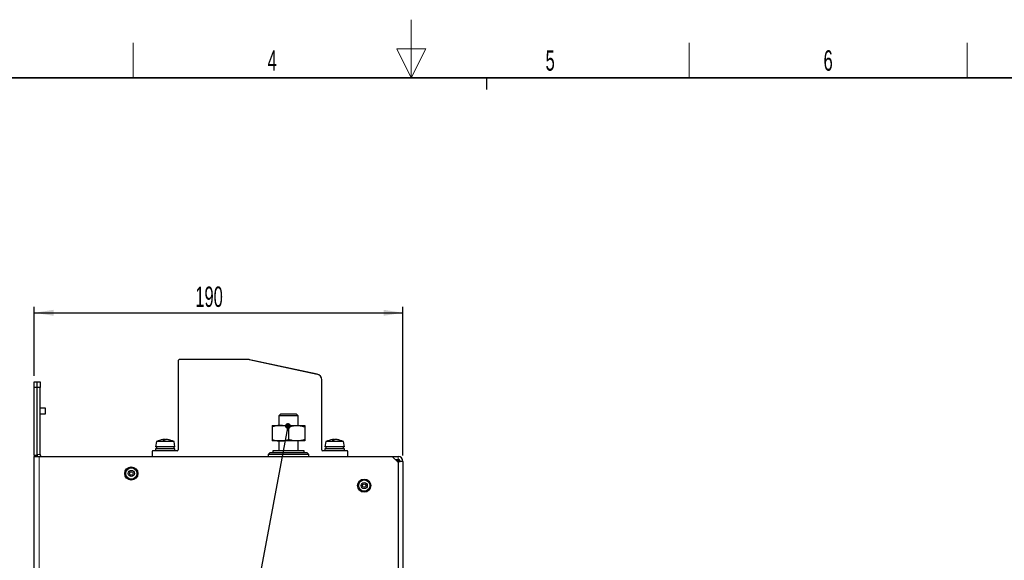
# Model space of a CAD drawing. Header units: millimetres. Extents: x 5 to 418, y 2 to 292.
# Tile 15 of 20: x 150 to 319, y 200 to 292. Entities that reach past the tile are written whole.
import ezdxf

# ---------------------------------------------------------------- set-up
doc = ezdxf.new("R2010")
doc.units = ezdxf.units.MM
doc.layers.add('SLD-0', color=7, linetype='Continuous')
doc.styles.add('SLDTEXTSTYLE0', font='TXT', dxfattribs={"width": 0.605})
doc.dimstyles.new('SLDDIMSTYLE0', dxfattribs={"dimtxt": 3.5, "dimasz": 3.302, "dimexe": 0, "dimexo": 0.0625, "dimgap": 0.875, "dimtad": 1, "dimlfac": 3, "dimrnd": 1e-09, "dimzin": 12, "dimdsep": 46, "dimtxsty": 'SLDTEXTSTYLE0', "dimsah": 1, "dimcen": 0.09, "dimadec": 0, "dimazin": 3, "dimtfac": 1, "dimtofl": 0, "dimtmove": 0, "dimatfit": 3, "dimfxl": 1, "dimfrac": 2, "dimtolj": 1, "dimtzin": 12, "dimarcsym": 0})
doc.dimstyles.new('SLDDIMSTYLE4', dxfattribs={"dimtxt": 0.18, "dimasz": 1.016, "dimexe": 0, "dimexo": 0.0625, "dimgap": 0, "dimtad": 0, "dimtih": 1, "dimtoh": 1, "dimdec": 0, "dimrnd": 1e-09, "dimzin": 0, "dimdsep": 46, "dimtxsty": 'Standard', "dimblk1": 'DOT', "dimblk2": 'DOT', "dimsah": 1, "dimcen": 0.09, "dimadec": 0, "dimazin": 0, "dimtfac": 1.016, "dimtdec": 0, "dimtofl": 0, "dimtmove": 0, "dimatfit": 3, "dimldrblk": 'DOT', "dimfxl": 1, "dimfrac": 2, "dimtolj": 1, "dimtzin": 0, "dimarcsym": 0})

# ---------------------------------------------------------------- blocks, each defined once
blk = doc.blocks.new('_D_9')
at = {"layer": 'SLD-0', "color": 7}
for p, q in [((152.24, 231.3), (152.24, 243.15)), ((152.24, 242.15), (215.57, 242.15)), ((215.57, 217.63), (215.57, 243.15))]:
    blk.add_line(p, q, dxfattribs=at)
for points in [[(152.24, 242.15), (155.54, 241.64), (155.54, 242.66)], [(215.57, 242.15), (212.27, 242.66), (212.27, 241.64)]]:
    blk.add_solid(points, dxfattribs=at)
at = {"layer": 'SLD-0', "color": 7, "insert": (179.9, 246.66), "char_height": 3.5, "attachment_point": 1, "style": 'SLDTEXTSTYLE0'}
blk.add_mtext('190', dxfattribs=at)
blk = doc.blocks.new('_Dot')
at = {"color": 0, "linetype": 'ByBlock', "lineweight": -2}
blk.add_line((-0.5, 0), (-1, 0), dxfattribs=at)
at = {"color": 0, "linetype": 'ByBlock', "const_width": 0.5}
blk.add_lwpolyline([(-0.25, 0, 1), (0.25, 0, 1)], format="xyb", close=True, dxfattribs=at)

msp = doc.modelspace()

# ---------------------------------------------------------------- linework, layer by layer
at = {"color": 7, "linetype": 'Continuous', "lineweight": 25}
for p, q in [((176.9399, 233.7972), (176.9399, 218.6305)), ((188.9565, 234.1305), (177.2732, 234.1305)), ((200.8128, 231.6312), (188.9565, 234.1305)), ((189.1636, 234.1086), (200.8144, 231.6322)), ((152.2399, 230.2972), (152.7399, 230.2972)), ((152.2399, 229.2972), (152.2399, 230.2972)), ((152.7399, 230.2972), (153.2399, 230.2972)), ((152.7399, 229.2972), (152.7399, 230.2972)), ((153.2399, 230.2972), (153.2399, 229.2972)), ((201.6065, 218.6305), (201.6065, 230.6527)), ((152.7399, 229.2972), (152.2399, 229.2972)), ((152.2399, 217.7138), (152.2399, 229.2972)), ((152.7399, 217.7972), (152.7399, 229.2972)), ((153.2399, 229.2972), (152.7399, 229.2972)), ((152.7399, 217.7138), (152.7399, 229.2972)), ((153.2399, 217.7972), (153.2399, 229.2972)), ((154.1694, 225.7888), (153.2399, 225.7888)), ((154.1694, 224.8055), (154.1694, 225.7888)), ((153.2399, 224.8055), (154.1694, 224.8055)), ((194.5065, 224.7272), (194.2399, 224.4605)), ((194.2399, 224.4605), (194.2399, 222.7972)), ((195.8301, 224.4605), (194.2399, 224.4605)), ((195.8423, 224.7272), (194.5065, 224.7272)), ((197.5732, 224.4605), (195.8301, 224.4605)), ((197.3065, 224.7272), (195.8423, 224.7272)), ((197.5732, 224.4605), (197.3065, 224.7272)), ((197.5732, 222.7972), (197.5732, 224.4605)), ((193.0732, 222.7972), (194.4899, 222.7972)), ((193.0732, 222.5441), (193.0732, 220.3836)), ((194.4899, 222.7972), (197.3232, 222.7972)), ((195.9065, 222.5441), (195.9065, 220.3836)), ((197.3232, 222.7972), (198.7399, 222.7972)), ((198.7399, 222.5441), (198.7399, 220.3836)), ((173.2331, 220.0205), (173.0732, 219.1138)), ((176.1477, 220.0205), (173.2331, 220.0205)), ((174.494, 220.2602), (174.4681, 220.3548)), ((174.4801, 220.3111), (174.4802, 220.3607)), ((174.634, 220.315), (174.627, 220.3642)), ((175.0281, 220.3575), (175.0299, 220.3642)), ((175.1003, 220.3483), (175.1027, 220.3607)), ((176.2466, 220.0205), (176.1477, 220.0205)), ((176.4065, 219.1138), (176.2466, 220.0205)), ((194.4899, 220.1305), (193.0732, 220.1305)), ((194.2399, 220.1305), (194.2399, 218.4638)), ((197.3232, 220.1305), (194.4899, 220.1305)), ((198.7399, 220.1305), (197.3232, 220.1305)), ((197.5732, 218.4638), (197.5732, 220.1305)), ((202.3331, 220.0205), (202.1732, 219.1138)), ((205.2477, 220.0205), (202.3331, 220.0205)), ((203.594, 220.2602), (203.5681, 220.3548)), ((203.5801, 220.3111), (203.5802, 220.3607)), ((203.734, 220.315), (203.727, 220.3642)), ((204.1281, 220.3575), (204.1299, 220.3642)), ((204.2003, 220.3483), (204.2027, 220.3607)), ((205.3466, 220.0205), (205.2477, 220.0205)), ((205.5065, 219.1138), (205.3466, 220.0205)), ((172.5065, 218.2972), (172.5065, 217.4638)), ((176.7732, 218.4638), (172.6732, 218.4638)), ((176.297, 219.1138), (173.0732, 219.1138)), ((173.0732, 218.7972), (173.0732, 218.4638)), ((176.297, 218.7972), (173.0732, 218.7972)), ((173.2399, 219.1138), (173.2399, 218.7972)), ((176.2399, 218.7972), (176.2399, 219.1138)), ((176.4065, 219.1138), (176.297, 219.1138)), ((176.4065, 218.7972), (176.297, 218.7972)), ((176.4065, 218.4638), (176.4065, 218.7972)), ((193.2399, 218.4638), (193.2399, 218.1305)), ((198.5732, 218.4638), (193.2399, 218.4638)), ((198.5732, 218.1305), (198.5732, 218.4638)), ((205.9065, 218.4638), (201.7732, 218.4638)), ((205.397, 219.1138), (202.1732, 219.1138)), ((202.1732, 218.7972), (202.1732, 218.4638)), ((205.397, 218.7972), (202.1732, 218.7972)), ((202.3399, 219.1138), (202.3399, 218.7972)), ((205.3399, 218.7972), (205.3399, 219.1138)), ((205.5065, 219.1138), (205.397, 219.1138)), ((205.5065, 218.7972), (205.397, 218.7972)), ((205.5065, 218.4638), (205.5065, 218.7972)), ((206.0732, 217.4638), (206.0732, 218.2972)), ((152.2399, 217.7138), (152.7399, 217.7138)), ((152.2399, 217.7138), (152.2399, 217.4638)), ((152.2399, 217.4638), (153.0732, 217.4638)), ((152.2399, 144.1305), (152.2399, 217.4638)), ((152.7399, 217.4638), (152.7399, 217.7138)), ((153.0732, 217.4638), (213.7399, 217.4638)), ((192.7399, 218.1305), (192.4065, 217.7972)), ((192.4065, 217.7972), (192.4065, 217.4638)), ((199.1766, 217.7972), (192.4065, 217.7972)), ((192.7399, 218.1305), (198.8652, 218.1305)), ((198.8652, 218.1305), (199.0732, 218.1305)), ((199.4065, 217.7972), (199.0732, 218.1305)), ((199.4065, 217.7972), (199.1766, 217.7972)), ((199.4065, 217.4638), (199.4065, 217.7972)), ((213.7399, 217.4638), (214.7399, 217.4638)), ((214.7399, 216.4638), (213.7399, 217.4638)), ((214.2399, 216.9638), (214.7399, 216.9638)), ((214.4065, 216.7972), (214.9065, 216.7972)), ((214.5732, 216.6305), (214.7399, 216.6305)), ((214.7399, 216.6305), (215.0732, 216.6305)), ((214.9065, 216.7972), (214.9065, 216.6305)), ((215.5732, 216.6305), (215.0732, 216.6305)), ((215.5732, 216.6305), (215.5732, 144.9638)), ((214.7399, 216.4638), (214.7399, 145.1305))]:
    msp.add_line(p, q, dxfattribs=at)
at = {"color": 7, "linetype": 'Continuous', "lineweight": 18}
for p, q in [((153.2399, 217.7972), (152.7399, 217.7972)), ((153.0732, 217.4638), (153.0732, 144.1305)), ((214.7399, 216.9638), (214.7399, 217.4638)), ((214.7399, 216.6305), (214.7399, 216.4638))]:
    msp.add_line(p, q, dxfattribs=at)
at = {"color": 7, "linetype": 'Continuous', "lineweight": 25}
for centre, radius in [((168.9065, 214.5472), 1.1333), ((168.9065, 214.5472), 0.9667), ((168.9065, 214.5472), 0.525), ((168.9065, 214.5472), 0.2917), ((208.9065, 212.4638), 1.1333), ((208.9065, 212.4638), 0.9667), ((208.9065, 212.4638), 0.525), ((208.9065, 212.4638), 0.2917)]:
    msp.add_circle(centre, radius, dxfattribs=at)
for centre, radius, start, end in [((177.2732, 233.7972), 0.3333, 90, 180), ((188.9557, 233.1305), 1, 78, 90), ((200.6065, 230.6527), 1, 359.99971, 78.096125), ((200.6065, 230.654), 1, 0, 78), ((174.7399, 217.0472), 3.3333, 96.935199, 116.874607), ((174.6163, 219.948), 0.433, 110.004893, 134.093274), ((174.4247, 217.2485), 3.0125, 87.912666, 92.087334), ((174.4491, 219.6359), 0.7283, 89.940214, 95.677224), ((174.4246, 220.2923), 0.0762, 55.130623, 70.635288), ((174.626, 217.3857), 2.9785, 89.981477, 92.806306), ((174.9781, 219.5871), 0.8051, 107.529701, 123.439666), ((174.5306, 218.4237), 1.9429, 83.691091, 87.156991), ((174.9491, 218.4237), 1.9429, 92.843009, 96.308909), ((174.8537, 217.3857), 2.9785, 87.193694, 90.018523), ((174.6721, 217.2693), 3.1086, 75.012528, 83.953385), ((175.052, 220.2995), 0.0685, 108.900718, 120.102554), ((175.0306, 219.6359), 0.7283, 84.322776, 90.059786), ((174.805, 217.5758), 2.8007, 74.312725, 83.898046), ((174.7399, 217.0472), 3.3333, 63.125393, 83.064801), ((175.5191, 219.8349), 0.4394, 84.36844, 95.63156), ((203.8399, 217.0472), 3.3333, 96.935199, 116.874607), ((203.7163, 219.948), 0.433, 110.004893, 134.093274), ((203.5247, 217.2485), 3.0125, 87.912666, 92.087334), ((203.5491, 219.6359), 0.7283, 89.940214, 95.677224), ((203.5246, 220.2923), 0.0762, 55.130623, 70.635288), ((203.726, 217.3857), 2.9785, 89.981477, 92.806306), ((204.0781, 219.5871), 0.8051, 107.529701, 123.439666), ((203.6306, 218.4237), 1.9429, 83.691091, 87.156991), ((204.0491, 218.4237), 1.9429, 92.843009, 96.308909), ((203.9537, 217.3857), 2.9785, 87.193694, 90.018523), ((203.7721, 217.2693), 3.1086, 75.012528, 83.953385), ((204.152, 220.2995), 0.0685, 108.900718, 120.102554), ((204.1306, 219.6359), 0.7283, 84.322776, 90.059786), ((203.905, 217.5758), 2.8007, 74.312725, 83.898046), ((203.8399, 217.0472), 3.3333, 63.125393, 83.064801), ((204.6191, 219.8349), 0.4394, 84.36844, 95.63156), ((172.6732, 218.2972), 0.1667, 90, 180), ((176.7732, 218.6305), 0.1667, 270, 0), ((201.7732, 218.6305), 0.1667, 180, 270), ((205.9065, 218.2972), 0.1667, 0, 90), ((153.5732, 217.7972), 0.8333, 180, 203.578178), ((153.5732, 217.7972), 0.3333, 180, 270), ((214.7399, 216.6305), 0.8333, 0, 90), ((214.7399, 216.6305), 0.3333, 0, 90)]:
    msp.add_arc(centre, radius, start, end, dxfattribs=at)
for points, knots in [([(194.4899, 222.7972), (194.4563, 222.7969), (194.202, 222.7946), (193.7225, 222.7393), (193.2909, 222.6096), (193.0732, 222.5441)], [0, 0, 0, 0, 0.07008803, 0.5307834, 1, 1, 1, 1]), ([(193.0732, 222.7972), (193.0732, 222.7667), (193.0732, 222.7272), (193.0732, 222.5783), (193.0732, 222.5441)], [0, 0, 0, 0, 0.770291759, 1, 1, 1, 1]), ([(195.9065, 222.5441), (195.6764, 222.6148), (195.2121, 222.7576), (194.732, 222.7839), (194.4899, 222.7972)], [0, 0, 0, 0, 0.49545796, 1, 1, 1, 1]), ([(195.9065, 222.5441), (196.1366, 222.6148), (196.601, 222.7576), (197.081, 222.7839), (197.3232, 222.7972)], [0, 0, 0, 0, 0.49545796, 1, 1, 1, 1]), ([(197.3232, 222.7972), (197.3568, 222.7969), (197.6111, 222.7946), (198.0905, 222.7393), (198.5221, 222.6096), (198.7399, 222.5441)], [0, 0, 0, 0, 0.07008803, 0.5307834, 1, 1, 1, 1]), ([(198.7399, 222.7972), (198.7399, 222.7667), (198.7399, 222.7272), (198.7399, 222.5783), (198.7399, 222.5441)], [0, 0, 0, 0, 0.77029176, 1, 1, 1, 1]), ([(193.0732, 220.3836), (193.3033, 220.3128), (193.7676, 220.1701), (194.2477, 220.1438), (194.4899, 220.1305)], [0, 0, 0, 0, 0.49545796, 1, 1, 1, 1]), ([(193.0732, 220.3836), (193.0732, 220.3494), (193.0732, 220.2005), (193.0732, 220.1609), (193.0732, 220.1305)], [0, 0, 0, 0, 0.22970824, 1, 1, 1, 1]), ([(194.4899, 220.1305), (194.5234, 220.1308), (194.7777, 220.1331), (195.2572, 220.1884), (195.6888, 220.3181), (195.9065, 220.3836)], [0, 0, 0, 0, 0.070088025, 0.530783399, 1, 1, 1, 1]), ([(197.3232, 220.1305), (197.2896, 220.1308), (197.0353, 220.1331), (196.5559, 220.1884), (196.1243, 220.3181), (195.9065, 220.3836)], [0, 0, 0, 0, 0.07008803, 0.5307834, 1, 1, 1, 1]), ([(198.7399, 220.3836), (198.5098, 220.3128), (198.0454, 220.1701), (197.5654, 220.1438), (197.3232, 220.1305)], [0, 0, 0, 0, 0.49545796, 1, 1, 1, 1]), ([(198.7399, 220.3836), (198.7399, 220.3494), (198.7399, 220.2005), (198.7399, 220.1609), (198.7399, 220.1305)], [0, 0, 0, 0, 0.22970824, 1, 1, 1, 1])]:
    msp.add_open_spline(points, degree=3, knots=knots, dxfattribs=at)
at = {"layer": 'SLD-0', "lineweight": 18}
for p, q in [((217, 292.5), (217, 282.5)), ((169.25, 282.5), (169.25, 288.5)), ((264.75, 282.5), (264.75, 288.5)), ((312.5, 282.5), (312.5, 288.5)), ((219.5, 287.5), (214.5, 287.5)), ((214.5, 287.5), (217, 282.5)), ((217, 282.5), (219.5, 287.5))]:
    msp.add_line(p, q, dxfattribs=at)
at = {"layer": 'SLD-0', "lineweight": 35}
msp.add_line((408, 282.5), (26, 282.5), dxfattribs=at)
at = {"layer": 'SLD-0'}
msp.add_line((230, 280.5), (230, 282.5), dxfattribs=at)
msp.add_line((230, 280.5), (230, 282.5), dxfattribs=at)

# ---------------------------------------------------------------- texts
at = {"layer": 'SLD-0', "char_height": 3.5, "attachment_point": 2, "style": 'SLDTEXTSTYLE0'}
for s, insert in [('4', (193.1027, 287.243)), ('5', (240.8527, 287.243)), ('6', (288.6027, 287.243))]:
    msp.add_mtext(s, dxfattribs=dict(at, insert=insert))

# ---------------------------------------------------------------- dimensions: what is measured, and where the dimension line sits
at = {"layer": 'SLD-0', "color": 7}
dim = msp.add_linear_dim(base=(215.5732, 242.149), p1=(152.2399, 230.2972), p2=(215.5732, 216.6305), dimstyle='SLDDIMSTYLE0', dxfattribs=at)
dim.commit()
dim.dimension.update_dxf_attribs({"geometry": '_D_9', "text_midpoint": (183.9065, 242.149), "dimtype": 160})

# ---------------------------------------------------------------- leaders
msp.add_leader([(195.8072, 222.6966), (188.582, 184.3635)], dimstyle='SLDDIMSTYLE4', dxfattribs=at)

doc.saveas('drawing.dxf')
